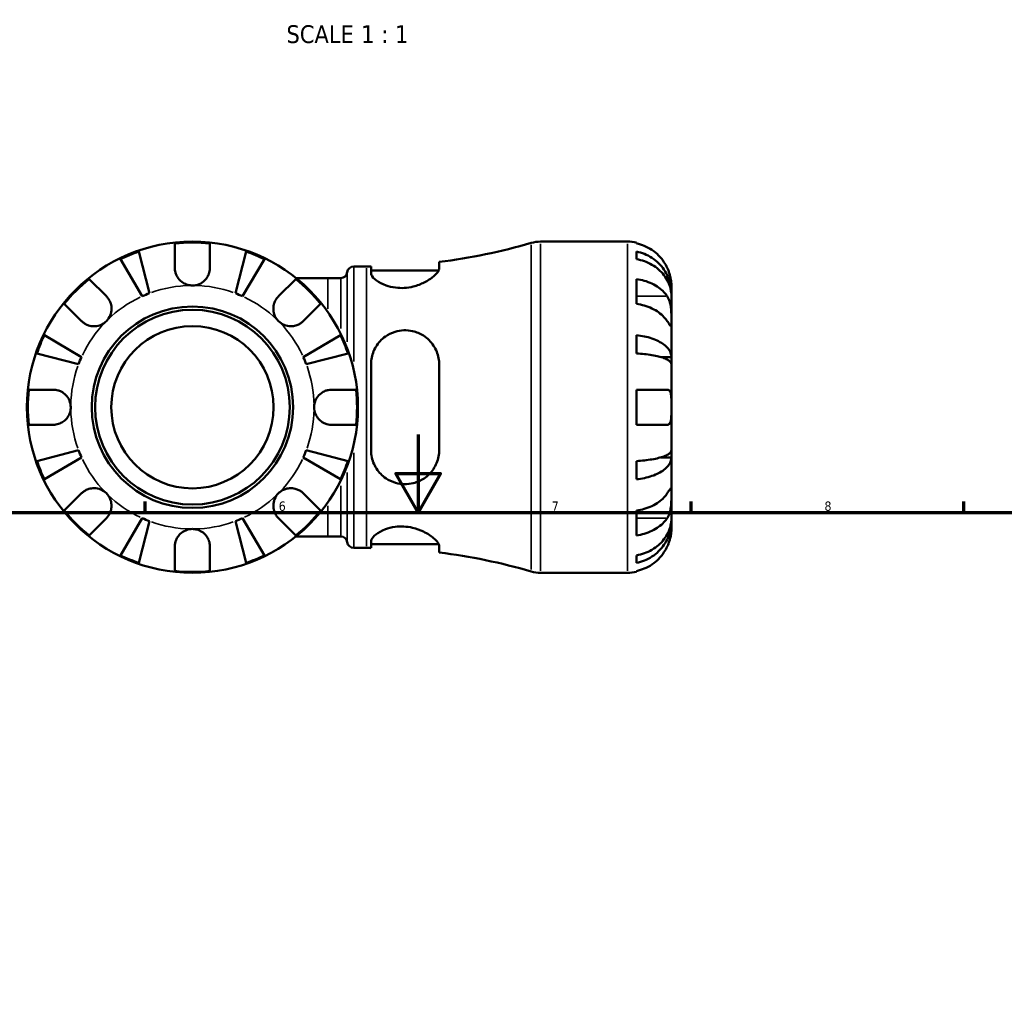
# Model space of a CAD drawing. Header units: millimetres. Extents: x 0 to 903, y 0 to 960.
# Tile 6 of 10: x 318 to 571, y 448 to 700. Entities that reach past the tile are written whole.
import ezdxf

# ---------------------------------------------------------------- set-up
doc = ezdxf.new("R2010")
doc.units = ezdxf.units.MM
for name, color, linetype, lineweight in [('Border (ANSI)', 7, 'Continuous', 70), ('Symbol (ANSI)', 7, 'Continuous', 25), ('Visible (ANSI)', 7, 'Continuous', 50), ('Visible Narrow (ANSI)', 7, 'Continuous', 35)]:
    doc.layers.add(name, color=color, linetype=linetype, lineweight=lineweight)
doc.styles.add('Label Text (ANSI)', font='tahoma.ttf')
doc.styles.add('Note Text (ANSI)', font='tahoma.ttf')

# ---------------------------------------------------------------- blocks, each defined once
blk = doc.blocks.new('Borders Default Border')
at = {"layer": 'Border (ANSI)'}
for p, q in [((350.42, 574), (350.42, 576.8)), ((490.58, 574), (490.58, 576.8)), ((560.67, 574), (560.67, 576.8))]:
    blk.add_line(p, q, dxfattribs=at)
at = {"layer": 'Border (ANSI)', "flags": 128}
for points in [[(420.5, 594), (420.5, 574), (414.73, 584), (426.27, 584), (420.5, 574)], [(20, 20), (20, 574), (821, 574), (821, 20), (20, 20)]]:
    blk.add_lwpolyline(points, dxfattribs=at)
at = {"layer": 'Border (ANSI)', "color": 5, "true_color": 0x0000ff, "char_height": 2.4, "attachment_point": 7, "style": 'Note Text (ANSI)'}
for s, insert in [('6', (384.69, 574.35)), ('7', (454.8, 574.4)), ('8', (524.84, 574.35))]:
    blk.add_mtext(s, dxfattribs=dict(at, insert=insert))

msp = doc.modelspace()

# ---------------------------------------------------------------- linework, layer by layer
at = {"layer": 'Visible (ANSI)'}
for p, q in [((358.03, 636.74), (358.03, 643.02)), ((367.03, 643.02), (367.03, 636.74)), ((451.9, 643.49), (474.28, 643.49)), ((476.53, 643.26), (476.53, 643.02)), ((348.73, 640.94), (351.5, 630.22)), ((373.56, 630.22), (376.33, 640.94)), ((476.53, 640.94), (476.53, 639)), ((349.65, 629.46), (344.04, 639)), ((381.03, 639), (375.41, 629.46)), ((425.89, 636.61), (425.89, 638.27)), ((403.97, 637.11), (407.25, 637.11)), ((408.39, 637.11), (408.39, 635.4)), ((408.39, 636.11), (425.77, 636.11)), ((335.99, 633.89), (340.43, 629.45)), ((384.63, 629.45), (389.07, 633.89)), ((397.29, 634.14), (389.13, 634.14)), ((397.29, 634.14), (400.6, 634.14)), ((476.53, 633.89), (476.53, 627.52)), ((485.53, 630.22), (485.53, 632.24)), ((485.53, 630.22), (485.5, 630.22)), ((485.53, 629.46), (485.53, 630.22)), ((334.07, 623.08), (329.63, 627.52)), ((395.43, 627.52), (390.99, 623.08)), ((485.53, 623.08), (485.53, 629.46)), ((485.53, 613.86), (485.53, 623.08)), ((324.52, 619.48), (334.06, 613.86)), ((391.01, 613.86), (400.54, 619.48)), ((476.53, 619.48), (476.53, 614.79)), ((333.29, 612.01), (322.57, 614.79)), ((402.49, 614.79), (391.77, 612.01)), ((408.39, 611.99), (408.39, 589.99)), ((425.89, 589.99), (425.89, 611.99)), ((485.53, 613.86), (482.8, 613.86)), ((485.53, 612.01), (485.53, 613.86)), ((485.53, 600.99), (485.53, 612.01)), ((320.5, 605.49), (326.78, 605.49)), ((398.28, 605.49), (404.56, 605.49)), ((476.53, 605.49), (476.53, 596.49)), ((476.53, 605.49), (484.46, 605.49)), ((485.53, 589.96), (485.53, 600.99)), ((326.78, 596.49), (320.5, 596.49)), ((404.56, 596.49), (398.28, 596.49)), ((484.46, 596.49), (476.53, 596.49)), ((322.57, 587.18), (333.29, 589.96)), ((391.77, 589.96), (402.49, 587.18)), ((485.53, 588.11), (485.53, 589.96)), ((334.06, 588.11), (324.52, 582.49)), ((400.54, 582.49), (391.01, 588.11)), ((476.53, 587.18), (476.53, 582.49)), ((485.53, 588.11), (482.8, 588.11)), ((485.53, 578.89), (485.53, 588.11)), ((329.63, 574.45), (334.07, 578.89)), ((390.99, 578.89), (395.43, 574.45)), ((485.53, 572.51), (485.53, 578.89)), ((476.53, 574.45), (476.53, 568.08)), ((340.43, 572.52), (335.99, 568.08)), ((344.04, 562.97), (349.65, 572.51)), ((351.5, 571.75), (348.73, 561.03)), ((376.33, 561.03), (373.56, 571.75)), ((375.41, 572.51), (381.03, 562.97)), ((389.07, 568.08), (384.63, 572.52)), ((485.53, 571.75), (485.5, 571.75)), ((485.53, 571.75), (485.53, 572.51)), ((485.53, 569.74), (485.53, 571.75)), ((389.13, 567.84), (397.29, 567.84)), ((397.29, 567.84), (400.6, 567.84)), ((408.39, 566.57), (408.39, 564.86)), ((358.03, 558.95), (358.03, 565.24)), ((367.03, 565.24), (367.03, 558.95)), ((403.97, 564.86), (407.25, 564.86)), ((408.39, 565.86), (425.77, 565.86)), ((425.89, 563.71), (425.89, 565.37)), ((476.53, 562.97), (476.53, 561.03)), ((476.53, 558.95), (476.53, 558.71)), ((451.9, 558.49), (474.28, 558.49))]:
    msp.add_line(p, q, dxfattribs=at)
for radius in [42.5, 25.85, 25, 20.83]:
    msp.add_circle((362.53, 600.99), radius, dxfattribs=at)
for centre, radius, start, end in [((362.53, 600.99), 42.27, 83.8892, 96.1108), ((407.25, 788.18), 151.07, 277.0895, 286.2502), ((451.9, 634.99), 8.5, 90, 106.2502), ((474.28, 632.24), 11.25, 78.463, 90), ((362.53, 600.99), 42.27, 109.0544, 115.9456), ((362.53, 600.99), 42.27, 64.0544, 70.9456), ((400.6, 635.84), 1.7, 270, 352.8192), ((403.97, 635.41), 1.7, 90, 172.8192), ((407.25, 788.18), 151.07, 270, 270.4343), ((362.53, 600.99), 42.27, 128.8892, 141.1108), ((362.53, 600.99), 42.27, 38.8892, 51.1108), ((362.53, 600.99), 31.25, 110.6662, 114.3338), ((362.53, 600.99), 31.25, 65.6662, 69.3338), ((362.53, 600.99), 42.27, 154.0544, 160.9456), ((362.53, 600.99), 42.27, 19.0544, 25.9456), ((362.53, 600.99), 31.25, 155.6662, 159.3338), ((362.53, 600.99), 31.25, 20.6662, 24.3338), ((362.53, 600.99), 42.27, 173.8892, 186.1108), ((362.53, 600.99), 42.27, 353.8892, 6.1108), ((362.53, 600.99), 31.25, 200.6662, 204.3338), ((362.53, 600.99), 31.25, 335.6662, 339.3338), ((362.53, 600.99), 42.27, 199.0544, 205.9456), ((362.53, 600.99), 42.27, 334.0544, 340.9456), ((362.53, 600.99), 42.27, 218.8892, 231.1108), ((362.53, 600.99), 42.27, 308.8892, 321.1108), ((362.53, 600.99), 31.25, 245.6662, 249.3338), ((362.53, 600.99), 31.25, 290.6662, 294.3338), ((400.6, 566.14), 1.7, 7.1808, 90), ((403.97, 566.56), 1.7, 187.1808, 270), ((407.25, 413.79), 151.07, 89.5657, 90), ((362.53, 600.99), 42.27, 244.0544, 250.9456), ((362.53, 600.99), 42.27, 289.0544, 295.9456), ((407.25, 413.79), 151.07, 73.7498, 82.9105), ((362.53, 600.99), 42.27, 263.8892, 276.1108), ((451.9, 566.99), 8.5, 253.7498, 270), ((474.28, 569.74), 11.25, 270, 281.537)]:
    msp.add_arc(centre, radius, start, end, dxfattribs=at)
for points, knots in [([(484.46, 636.74), (484.23, 637.24), (483.95, 637.74), (483.21, 638.86), (482.72, 639.45), (481.73, 640.44), (481.15, 640.92), (479.89, 641.77), (479.22, 642.12), (477.95, 642.65), (477.25, 642.87), (476.53, 643.02)], [5.5022719, 5.5022719, 5.5022719, 5.5022719, 5.6617261, 5.6617261, 5.8711132, 5.8711132, 6.0795138, 6.0795138, 6.2879145, 6.2879145, 6.4900758, 6.4900758, 6.4900758, 6.4900758]), ([(476.53, 640.94), (477.25, 640.8), (477.96, 640.58), (479.22, 640.08), (479.9, 639.73), (481.15, 638.92), (481.74, 638.44), (482.72, 637.49), (483.21, 636.92), (484.05, 635.7), (484.41, 635.04), (484.94, 633.8), (485.17, 633.09), (485.46, 631.64), (485.53, 630.9), (485.53, 630.22)], [0.213434, 0.213434, 0.213434, 0.213434, 0.41601, 0.41601, 0.624348, 0.624348, 0.832687, 0.832687, 1.041572, 1.041572, 1.250457, 1.250457, 1.460128, 1.460128, 1.669799, 1.669799, 1.669799, 1.669799]), ([(485.53, 629.46), (485.53, 630.06), (485.46, 630.72), (485.17, 632.01), (484.94, 632.64), (484.41, 633.75), (484.05, 634.33), (483.21, 635.42), (482.72, 635.93), (481.74, 636.77), (481.15, 637.2), (479.9, 637.92), (479.22, 638.23), (477.96, 638.68), (477.25, 638.87), (476.53, 639)], [5.016117, 5.016117, 5.016117, 5.016117, 5.225788, 5.225788, 5.435459, 5.435459, 5.644344, 5.644344, 5.853229, 5.853229, 6.061567, 6.061567, 6.269906, 6.269906, 6.472482, 6.472482, 6.472482, 6.472482]), ([(362.53, 632.24), (362.13, 632.24), (361.73, 632.29), (360.92, 632.51), (360.51, 632.69), (359.65, 633.23), (359.22, 633.63), (358.67, 634.4), (358.49, 634.73), (358.25, 635.32), (358.17, 635.59), (358.06, 636.14), (358.03, 636.42), (358.03, 636.71), (358.03, 636.72), (358.03, 636.74)], [-3.126213, -3.126213, -3.126213, -3.126213, -3.0059213, -3.0059213, -2.8729567, -2.8729567, -2.6978937, -2.6978937, -2.583387, -2.583387, -2.4954757, -2.4954757, -2.4031024, -2.4031024, -2.3983168, -2.3983168, -2.3983168, -2.3983168]), ([(367.03, 636.74), (367.03, 636.58), (367.02, 636.42), (366.98, 636), (366.93, 635.74), (366.77, 635.19), (366.65, 634.9), (366.29, 634.22), (366.01, 633.84), (365.26, 633.11), (364.79, 632.8), (363.71, 632.35), (363.13, 632.24), (362.53, 632.24)], [-0.7196887, -0.7196887, -0.7196887, -0.7196887, -0.6691335, -0.6691335, -0.5844829, -0.5844829, -0.490085, -0.490085, -0.3476599, -0.3476599, -0.1782767, -0.1782767, 0, 0, 0, 0]), ([(425.89, 636.61), (425.89, 636.43), (425.84, 636.24), (425.52, 635.58), (425.06, 635.06), (423.78, 634), (422.98, 633.47), (421.21, 632.59), (420.27, 632.22), (418.5, 631.78), (417.73, 631.65), (416.18, 631.56), (415.44, 631.58), (413.82, 631.78), (412.99, 631.99), (411.26, 632.61), (410.43, 633.06), (409.15, 633.99), (408.71, 634.48), (408.43, 635.08), (408.39, 635.25), (408.39, 635.4)], [-3.114316, -3.114316, -3.114316, -3.114316, -2.939648, -2.939648, -2.55438, -2.55438, -2.184354, -2.184354, -1.858874, -1.858874, -1.619835, -1.619835, -1.392718, -1.392718, -1.110097, -1.110097, -0.735799, -0.735799, -0.348957, -0.348957, -0.197799, -0.197799, -0.197799, -0.197799]), ([(485.53, 632.24), (485.53, 632.24), (485.53, 632.29), (485.53, 632.51), (485.52, 632.69), (485.48, 633.23), (485.43, 633.63), (485.28, 634.4), (485.2, 634.73), (485.02, 635.32), (484.93, 635.59), (484.73, 636.14), (484.61, 636.42), (484.48, 636.71), (484.47, 636.72), (484.46, 636.74)], [-3.126213, -3.126213, -3.126213, -3.126213, -3.0059213, -3.0059213, -2.8729567, -2.8729567, -2.6978937, -2.6978937, -2.583387, -2.583387, -2.4954757, -2.4954757, -2.4031024, -2.4031024, -2.3983168, -2.3983168, -2.3983168, -2.3983168]), ([(476.53, 633.89), (477.25, 633.78), (477.95, 633.63), (479.22, 633.26), (479.89, 633.01), (481.15, 632.41), (481.73, 632.06), (482.72, 631.36), (483.21, 630.95), (483.95, 630.16), (484.23, 629.8), (484.46, 629.45)], [0.2134384, 0.2134384, 0.2134384, 0.2134384, 0.4155998, 0.4155998, 0.6240004, 0.6240004, 0.8324011, 0.8324011, 1.0417882, 1.0417882, 1.2012424, 1.2012424, 1.2012424, 1.2012424]), ([(340.43, 629.45), (340.52, 629.36), (340.61, 629.26), (340.88, 628.95), (341.04, 628.71), (341.34, 628.17), (341.47, 627.88), (341.69, 627.13), (341.76, 626.67), (341.74, 625.64), (341.63, 625.08), (341.19, 624), (340.86, 623.5), (340.43, 623.08)], [-0.7247441, -0.7247441, -0.7247441, -0.7247441, -0.6829269, -0.6829269, -0.5894676, -0.5894676, -0.4901439, -0.4901439, -0.3493352, -0.3493352, -0.178565, -0.178565, 0, 0, 0, 0]), ([(384.63, 623.08), (384.39, 623.32), (384.17, 623.59), (383.8, 624.19), (383.65, 624.52), (383.38, 625.33), (383.31, 625.82), (383.31, 626.77), (383.39, 627.22), (383.63, 627.96), (383.76, 628.24), (384.06, 628.77), (384.23, 629.01), (384.49, 629.3), (384.56, 629.38), (384.63, 629.45)], [0, 0, 0, 0, 0.1023049, 0.1023049, 0.2116531, 0.2116531, 0.3586874, 0.3586874, 0.4986154, 0.4986154, 0.596139, 0.596139, 0.690343, 0.690343, 0.7235503, 0.7235503, 0.7235503, 0.7235503]), ([(484.46, 623.08), (484.23, 623.44), (483.95, 623.8), (483.21, 624.58), (482.72, 625), (481.73, 625.7), (481.15, 626.04), (479.89, 626.64), (479.22, 626.89), (477.95, 627.26), (477.25, 627.42), (476.53, 627.52)], [5.5022719, 5.5022719, 5.5022719, 5.5022719, 5.6617261, 5.6617261, 5.8711132, 5.8711132, 6.0795138, 6.0795138, 6.2879145, 6.2879145, 6.4900758, 6.4900758, 6.4900758, 6.4900758]), ([(484.46, 629.45), (484.52, 629.36), (484.58, 629.26), (484.76, 628.95), (484.87, 628.71), (485.07, 628.17), (485.15, 627.88), (485.33, 627.13), (485.39, 626.67), (485.5, 625.64), (485.52, 625.08), (485.53, 624), (485.53, 623.5), (485.53, 623.08)], [-0.7247441, -0.7247441, -0.7247441, -0.7247441, -0.6829269, -0.6829269, -0.5894676, -0.5894676, -0.4901439, -0.4901439, -0.3493352, -0.3493352, -0.178565, -0.178565, 0, 0, 0, 0]), ([(340.43, 623.08), (340.19, 622.84), (339.93, 622.63), (339.33, 622.25), (339, 622.1), (338.18, 621.83), (337.7, 621.76), (336.75, 621.77), (336.29, 621.84), (335.56, 622.08), (335.27, 622.21), (334.75, 622.51), (334.51, 622.69), (334.21, 622.94), (334.14, 623.01), (334.07, 623.08)], [0, 0, 0, 0, 0.1023049, 0.1023049, 0.2116531, 0.2116531, 0.3586874, 0.3586874, 0.4986154, 0.4986154, 0.596139, 0.596139, 0.690343, 0.690343, 0.7235503, 0.7235503, 0.7235503, 0.7235503]), ([(390.99, 623.08), (390.9, 622.99), (390.81, 622.91), (390.49, 622.64), (390.25, 622.47), (389.72, 622.18), (389.42, 622.05), (388.68, 621.82), (388.22, 621.76), (387.19, 621.77), (386.62, 621.89), (385.55, 622.33), (385.05, 622.66), (384.63, 623.08)], [-0.7247441, -0.7247441, -0.7247441, -0.7247441, -0.6829269, -0.6829269, -0.5894676, -0.5894676, -0.4901439, -0.4901439, -0.3493352, -0.3493352, -0.178565, -0.178565, 0, 0, 0, 0]), ([(485.53, 623.08), (485.53, 622.84), (485.53, 622.63), (485.53, 622.25), (485.53, 622.1), (485.51, 621.83), (485.48, 621.76), (485.38, 621.77), (485.31, 621.84), (485.13, 622.08), (485.04, 622.21), (484.84, 622.51), (484.73, 622.69), (484.56, 622.94), (484.51, 623.01), (484.46, 623.08)], [0, 0, 0, 0, 0.1023049, 0.1023049, 0.2116531, 0.2116531, 0.3586874, 0.3586874, 0.4986154, 0.4986154, 0.596139, 0.596139, 0.690343, 0.690343, 0.7235503, 0.7235503, 0.7235503, 0.7235503]), ([(408.39, 611.99), (408.39, 612.43), (408.43, 612.86), (408.67, 614.43), (409.06, 615.52), (410.25, 617.51), (411.08, 618.41), (412.82, 619.65), (413.66, 620.07), (415.29, 620.57), (416.03, 620.7), (417.57, 620.76), (418.34, 620.69), (420.09, 620.29), (421.02, 619.89), (422.9, 618.69), (423.8, 617.8), (425.1, 615.8), (425.54, 614.72), (425.85, 613.04), (425.89, 612.51), (425.89, 611.99)], [-3.080375, -3.080375, -3.080375, -3.080375, -2.941029, -2.941029, -2.575204, -2.575204, -2.191292, -2.191292, -1.902446, -1.902446, -1.674061, -1.674061, -1.438015, -1.438015, -1.12119, -1.12119, -0.712282, -0.712282, -0.333877, -0.333877, -0.166673, -0.166673, -0.166673, -0.166673]), ([(476.53, 619.48), (477.25, 619.41), (477.96, 619.29), (479.22, 619.03), (479.9, 618.85), (481.15, 618.42), (481.74, 618.17), (482.72, 617.67), (483.21, 617.37), (484.05, 616.73), (484.41, 616.39), (484.94, 615.73), (485.17, 615.36), (485.46, 614.6), (485.53, 614.22), (485.53, 613.86)], [0.213434, 0.213434, 0.213434, 0.213434, 0.41601, 0.41601, 0.624348, 0.624348, 0.832687, 0.832687, 1.041572, 1.041572, 1.250457, 1.250457, 1.460128, 1.460128, 1.669799, 1.669799, 1.669799, 1.669799]), ([(485.53, 612.01), (485.53, 612.19), (485.46, 612.38), (485.17, 612.75), (484.94, 612.94), (484.41, 613.26), (484.05, 613.43), (483.21, 613.75), (482.72, 613.89), (481.74, 614.14), (481.15, 614.26), (479.9, 614.47), (479.22, 614.56), (477.96, 614.69), (477.25, 614.75), (476.53, 614.79)], [5.016117, 5.016117, 5.016117, 5.016117, 5.225788, 5.225788, 5.435459, 5.435459, 5.644344, 5.644344, 5.853229, 5.853229, 6.061567, 6.061567, 6.269906, 6.269906, 6.472482, 6.472482, 6.472482, 6.472482]), ([(326.78, 605.49), (326.99, 605.49), (327.2, 605.47), (327.62, 605.41), (327.83, 605.37), (328.3, 605.23), (328.56, 605.13), (329.26, 604.78), (329.67, 604.48), (330.41, 603.71), (330.72, 603.24), (331.16, 602.17), (331.28, 601.58), (331.28, 600.99)], [-0.7287781, -0.7287781, -0.7287781, -0.7287781, -0.6586458, -0.6586458, -0.5894874, -0.5894874, -0.5028286, -0.5028286, -0.3478233, -0.3478233, -0.1787056, -0.1787056, 0, 0, 0, 0]), ([(393.78, 600.99), (393.78, 601.39), (393.83, 601.79), (394.06, 602.6), (394.24, 603.01), (394.78, 603.87), (395.18, 604.3), (395.95, 604.85), (396.27, 605.03), (396.87, 605.27), (397.14, 605.35), (397.68, 605.45), (397.96, 605.48), (398.25, 605.49), (398.27, 605.49), (398.28, 605.49)], [-3.126213, -3.126213, -3.126213, -3.126213, -3.0059213, -3.0059213, -2.8729567, -2.8729567, -2.6978937, -2.6978937, -2.583387, -2.583387, -2.4954757, -2.4954757, -2.4031024, -2.4031024, -2.3983168, -2.3983168, -2.3983168, -2.3983168]), ([(484.46, 605.49), (484.56, 605.49), (484.65, 605.47), (484.82, 605.41), (484.9, 605.37), (485.06, 605.23), (485.13, 605.13), (485.32, 604.78), (485.39, 604.48), (485.5, 603.71), (485.52, 603.24), (485.53, 602.17), (485.53, 601.58), (485.53, 600.99)], [-0.7287781, -0.7287781, -0.7287781, -0.7287781, -0.6586458, -0.6586458, -0.5894874, -0.5894874, -0.5028286, -0.5028286, -0.3478233, -0.3478233, -0.1787056, -0.1787056, 0, 0, 0, 0]), ([(331.28, 600.99), (331.28, 600.57), (331.22, 600.15), (330.97, 599.26), (330.75, 598.8), (330.19, 598.01), (329.87, 597.68), (329.19, 597.16), (328.85, 596.97), (328.26, 596.73), (328.03, 596.66), (327.59, 596.55), (327.38, 596.52), (327.04, 596.49), (326.91, 596.49), (326.78, 596.49)], [0, 0, 0, 0, 0.1255823, 0.1255823, 0.2775869, 0.2775869, 0.4156583, 0.4156583, 0.5355886, 0.5355886, 0.6106285, 0.6106285, 0.6783071, 0.6783071, 0.7205994, 0.7205994, 0.7205994, 0.7205994]), ([(398.28, 596.49), (398.13, 596.49), (397.97, 596.49), (397.55, 596.54), (397.29, 596.59), (396.73, 596.75), (396.45, 596.86), (395.76, 597.23), (395.38, 597.51), (394.66, 598.25), (394.35, 598.73), (393.9, 599.8), (393.78, 600.39), (393.78, 600.99)], [-0.7196887, -0.7196887, -0.7196887, -0.7196887, -0.6691335, -0.6691335, -0.5844829, -0.5844829, -0.490085, -0.490085, -0.3476599, -0.3476599, -0.1782767, -0.1782767, 0, 0, 0, 0]), ([(485.53, 600.99), (485.53, 600.57), (485.53, 600.15), (485.53, 599.26), (485.52, 598.8), (485.47, 598.01), (485.43, 597.68), (485.3, 597.16), (485.22, 596.97), (485.04, 596.73), (484.97, 596.66), (484.81, 596.55), (484.73, 596.52), (484.58, 596.49), (484.52, 596.49), (484.46, 596.49)], [0, 0, 0, 0, 0.1255823, 0.1255823, 0.2775869, 0.2775869, 0.4156583, 0.4156583, 0.5355886, 0.5355886, 0.6106285, 0.6106285, 0.6783071, 0.6783071, 0.7205994, 0.7205994, 0.7205994, 0.7205994]), ([(425.89, 589.99), (425.89, 589.43), (425.84, 588.89), (425.52, 587.17), (425.06, 586.07), (423.78, 584.18), (422.98, 583.37), (421.21, 582.17), (420.27, 581.75), (418.5, 581.31), (417.73, 581.22), (416.18, 581.26), (415.44, 581.37), (413.82, 581.84), (412.99, 582.23), (411.26, 583.4), (410.43, 584.25), (409.15, 586.23), (408.71, 587.37), (408.43, 589.03), (408.39, 589.51), (408.39, 589.99)], [-3.114316, -3.114316, -3.114316, -3.114316, -2.939648, -2.939648, -2.55438, -2.55438, -2.184354, -2.184354, -1.858874, -1.858874, -1.619835, -1.619835, -1.392718, -1.392718, -1.110097, -1.110097, -0.735799, -0.735799, -0.348957, -0.348957, -0.197799, -0.197799, -0.197799, -0.197799]), ([(476.53, 587.18), (477.25, 587.22), (477.96, 587.28), (479.22, 587.41), (479.9, 587.5), (481.15, 587.71), (481.74, 587.83), (482.72, 588.08), (483.21, 588.22), (484.05, 588.54), (484.41, 588.71), (484.94, 589.03), (485.17, 589.22), (485.46, 589.59), (485.53, 589.78), (485.53, 589.96)], [0.213434, 0.213434, 0.213434, 0.213434, 0.41601, 0.41601, 0.624348, 0.624348, 0.832687, 0.832687, 1.041572, 1.041572, 1.250457, 1.250457, 1.460128, 1.460128, 1.669799, 1.669799, 1.669799, 1.669799]), ([(485.53, 588.11), (485.53, 587.75), (485.46, 587.37), (485.17, 586.61), (484.94, 586.24), (484.41, 585.58), (484.05, 585.24), (483.21, 584.6), (482.72, 584.3), (481.74, 583.8), (481.15, 583.55), (479.9, 583.12), (479.22, 582.94), (477.96, 582.68), (477.25, 582.57), (476.53, 582.49)], [5.016117, 5.016117, 5.016117, 5.016117, 5.225788, 5.225788, 5.435459, 5.435459, 5.644344, 5.644344, 5.853229, 5.853229, 6.061567, 6.061567, 6.269906, 6.269906, 6.472482, 6.472482, 6.472482, 6.472482]), ([(334.07, 578.89), (334.16, 578.98), (334.25, 579.06), (334.57, 579.33), (334.81, 579.5), (335.34, 579.79), (335.64, 579.92), (336.39, 580.15), (336.85, 580.21), (337.88, 580.2), (338.44, 580.08), (339.51, 579.64), (340.01, 579.31), (340.43, 578.89)], [-0.7247441, -0.7247441, -0.7247441, -0.7247441, -0.6829269, -0.6829269, -0.5894676, -0.5894676, -0.4901439, -0.4901439, -0.3493352, -0.3493352, -0.178565, -0.178565, 0, 0, 0, 0]), ([(384.63, 578.89), (384.87, 579.13), (385.14, 579.34), (385.74, 579.72), (386.07, 579.87), (386.88, 580.14), (387.36, 580.21), (388.32, 580.2), (388.77, 580.13), (389.5, 579.89), (389.79, 579.76), (390.32, 579.46), (390.55, 579.28), (390.85, 579.03), (390.92, 578.96), (390.99, 578.89)], [0, 0, 0, 0, 0.1023049, 0.1023049, 0.2116531, 0.2116531, 0.3586874, 0.3586874, 0.4986154, 0.4986154, 0.596139, 0.596139, 0.690343, 0.690343, 0.7235503, 0.7235503, 0.7235503, 0.7235503]), ([(484.46, 578.89), (484.52, 578.98), (484.58, 579.06), (484.76, 579.33), (484.87, 579.5), (485.07, 579.79), (485.15, 579.92), (485.33, 580.15), (485.39, 580.21), (485.5, 580.2), (485.52, 580.08), (485.53, 579.64), (485.53, 579.31), (485.53, 578.89)], [-0.7247441, -0.7247441, -0.7247441, -0.7247441, -0.6829269, -0.6829269, -0.5894676, -0.5894676, -0.4901439, -0.4901439, -0.3493352, -0.3493352, -0.178565, -0.178565, 0, 0, 0, 0]), ([(340.43, 578.89), (340.68, 578.65), (340.89, 578.38), (341.26, 577.78), (341.42, 577.45), (341.68, 576.64), (341.76, 576.15), (341.75, 575.2), (341.67, 574.75), (341.43, 574.01), (341.31, 573.73), (341, 573.2), (340.83, 572.96), (340.57, 572.67), (340.51, 572.6), (340.43, 572.52)], [0, 0, 0, 0, 0.1023049, 0.1023049, 0.2116531, 0.2116531, 0.3586874, 0.3586874, 0.4986154, 0.4986154, 0.596139, 0.596139, 0.690343, 0.690343, 0.7235503, 0.7235503, 0.7235503, 0.7235503]), ([(384.63, 572.52), (384.54, 572.61), (384.45, 572.71), (384.19, 573.02), (384.02, 573.26), (383.72, 573.8), (383.6, 574.09), (383.37, 574.84), (383.3, 575.3), (383.32, 576.33), (383.43, 576.89), (383.87, 577.97), (384.21, 578.47), (384.63, 578.89)], [-0.7247441, -0.7247441, -0.7247441, -0.7247441, -0.6829269, -0.6829269, -0.5894676, -0.5894676, -0.4901439, -0.4901439, -0.3493352, -0.3493352, -0.178565, -0.178565, 0, 0, 0, 0]), ([(476.53, 574.45), (477.25, 574.55), (477.95, 574.71), (479.22, 575.08), (479.89, 575.33), (481.15, 575.93), (481.73, 576.27), (482.72, 576.97), (483.21, 577.39), (483.95, 578.17), (484.23, 578.53), (484.46, 578.89)], [0.2134384, 0.2134384, 0.2134384, 0.2134384, 0.4155998, 0.4155998, 0.6240004, 0.6240004, 0.8324011, 0.8324011, 1.0417882, 1.0417882, 1.2012424, 1.2012424, 1.2012424, 1.2012424]), ([(485.53, 578.89), (485.53, 578.65), (485.53, 578.38), (485.53, 577.78), (485.53, 577.45), (485.51, 576.64), (485.48, 576.15), (485.38, 575.2), (485.31, 574.75), (485.13, 574.01), (485.04, 573.73), (484.84, 573.2), (484.73, 572.96), (484.56, 572.67), (484.51, 572.6), (484.46, 572.52)], [0, 0, 0, 0, 0.1023049, 0.1023049, 0.2116531, 0.2116531, 0.3586874, 0.3586874, 0.4986154, 0.4986154, 0.596139, 0.596139, 0.690343, 0.690343, 0.7235503, 0.7235503, 0.7235503, 0.7235503]), ([(484.46, 572.52), (484.23, 572.17), (483.95, 571.81), (483.21, 571.02), (482.72, 570.61), (481.73, 569.91), (481.15, 569.56), (479.89, 568.97), (479.22, 568.71), (477.95, 568.34), (477.25, 568.19), (476.53, 568.08)], [5.5022719, 5.5022719, 5.5022719, 5.5022719, 5.6617261, 5.6617261, 5.8711132, 5.8711132, 6.0795138, 6.0795138, 6.2879145, 6.2879145, 6.4900758, 6.4900758, 6.4900758, 6.4900758]), ([(476.53, 562.97), (477.25, 563.1), (477.96, 563.29), (479.22, 563.74), (479.9, 564.05), (481.15, 564.78), (481.74, 565.2), (482.72, 566.04), (483.21, 566.55), (484.05, 567.64), (484.41, 568.22), (484.94, 569.33), (485.17, 569.96), (485.46, 571.25), (485.53, 571.91), (485.53, 572.51)], [0.213434, 0.213434, 0.213434, 0.213434, 0.41601, 0.41601, 0.624348, 0.624348, 0.832687, 0.832687, 1.041572, 1.041572, 1.250457, 1.250457, 1.460128, 1.460128, 1.669799, 1.669799, 1.669799, 1.669799]), ([(485.53, 571.75), (485.53, 571.07), (485.46, 570.33), (485.17, 568.88), (484.94, 568.17), (484.41, 566.93), (484.05, 566.27), (483.21, 565.05), (482.72, 564.48), (481.74, 563.53), (481.15, 563.05), (479.9, 562.24), (479.22, 561.9), (477.96, 561.39), (477.25, 561.17), (476.53, 561.03)], [5.016117, 5.016117, 5.016117, 5.016117, 5.225788, 5.225788, 5.435459, 5.435459, 5.644344, 5.644344, 5.853229, 5.853229, 6.061567, 6.061567, 6.269906, 6.269906, 6.472482, 6.472482, 6.472482, 6.472482]), ([(358.03, 565.24), (358.03, 565.39), (358.04, 565.55), (358.08, 565.97), (358.13, 566.23), (358.29, 566.78), (358.41, 567.07), (358.77, 567.75), (359.06, 568.13), (359.8, 568.86), (360.28, 569.17), (361.35, 569.62), (361.94, 569.74), (362.53, 569.74)], [-0.7196887, -0.7196887, -0.7196887, -0.7196887, -0.6691335, -0.6691335, -0.5844829, -0.5844829, -0.490085, -0.490085, -0.3476599, -0.3476599, -0.1782767, -0.1782767, 0, 0, 0, 0]), ([(362.53, 569.74), (362.93, 569.74), (363.33, 569.68), (364.15, 569.46), (364.55, 569.28), (365.42, 568.74), (365.84, 568.34), (366.4, 567.57), (366.57, 567.24), (366.81, 566.65), (366.89, 566.38), (367, 565.83), (367.03, 565.55), (367.03, 565.26), (367.03, 565.25), (367.03, 565.24)], [-3.126213, -3.126213, -3.126213, -3.126213, -3.0059213, -3.0059213, -2.8729567, -2.8729567, -2.6978937, -2.6978937, -2.583387, -2.583387, -2.4954757, -2.4954757, -2.4031024, -2.4031024, -2.3983168, -2.3983168, -2.3983168, -2.3983168]), ([(408.39, 566.57), (408.39, 566.71), (408.43, 566.86), (408.67, 567.43), (409.06, 567.88), (410.25, 568.81), (411.08, 569.28), (412.82, 569.93), (413.66, 570.15), (415.29, 570.38), (416.03, 570.41), (417.57, 570.33), (418.34, 570.22), (420.09, 569.81), (421.02, 569.46), (422.9, 568.56), (423.8, 567.97), (425.1, 566.87), (425.54, 566.35), (425.85, 565.71), (425.89, 565.53), (425.89, 565.37)], [-3.080375, -3.080375, -3.080375, -3.080375, -2.941029, -2.941029, -2.575204, -2.575204, -2.191292, -2.191292, -1.902446, -1.902446, -1.674061, -1.674061, -1.438015, -1.438015, -1.12119, -1.12119, -0.712282, -0.712282, -0.333877, -0.333877, -0.166673, -0.166673, -0.166673, -0.166673]), ([(484.46, 565.24), (484.54, 565.39), (484.61, 565.55), (484.78, 565.97), (484.88, 566.23), (485.07, 566.78), (485.15, 567.07), (485.32, 567.75), (485.39, 568.13), (485.5, 568.86), (485.52, 569.17), (485.53, 569.62), (485.53, 569.74), (485.53, 569.74)], [-0.7196887, -0.7196887, -0.7196887, -0.7196887, -0.6691335, -0.6691335, -0.5844829, -0.5844829, -0.490085, -0.490085, -0.3476599, -0.3476599, -0.1782767, -0.1782767, 0, 0, 0, 0]), ([(476.53, 558.95), (477.25, 559.1), (477.95, 559.32), (479.22, 559.85), (479.89, 560.2), (481.15, 561.05), (481.73, 561.54), (482.72, 562.52), (483.21, 563.11), (483.95, 564.23), (484.23, 564.73), (484.46, 565.24)], [0.2134384, 0.2134384, 0.2134384, 0.2134384, 0.4155998, 0.4155998, 0.6240004, 0.6240004, 0.8324011, 0.8324011, 1.0417882, 1.0417882, 1.2012424, 1.2012424, 1.2012424, 1.2012424])]:
    msp.add_open_spline(points, degree=3, knots=knots, dxfattribs=at)
at = {"layer": 'Visible Narrow (ANSI)'}
for p, q in [((449.52, 559.34), (449.52, 642.63)), ((451.9, 642.96), (451.9, 559.01)), ((474.28, 559.01), (474.28, 642.96)), ((402.28, 635.57), (402.28, 617.75)), ((403.97, 637.03), (403.97, 612.68)), ((407.25, 565.3), (407.25, 636.67)), ((397.29, 626.25), (397.29, 634.11)), ((400.6, 621.18), (400.6, 634.1)), ((484.07, 629.45), (476.93, 629.45)), ((403.97, 589.29), (403.97, 564.94)), ((402.28, 584.22), (402.28, 566.4)), ((400.6, 567.87), (400.6, 580.79)), ((397.29, 567.86), (397.29, 575.72)), ((484.07, 572.52), (476.93, 572.52))]:
    msp.add_line(p, q, dxfattribs=at)
for start, end in [(91.0333, 109.6329), (70.3671, 88.9667), (115.3671, 133.9667), (46.0333, 64.6329), (136.0333, 154.6329), (25.3671, 43.9667), (160.3671, 178.9667), (1.0333, 19.6329), (181.0333, 199.6329), (340.3671, 358.9667), (205.3671, 223.9667), (316.0333, 334.6329), (226.0333, 244.6329), (295.3671, 313.9667), (250.3671, 268.9667), (271.0333, 289.6329)]:
    msp.add_arc((362.53, 600.99), 31.25, start, end, dxfattribs=at)

# ---------------------------------------------------------------- block references
msp.add_blockref('Borders Default Border', (0, 0))

# ---------------------------------------------------------------- texts
at = {"layer": 'Symbol (ANSI)', "char_height": 4.572, "attachment_point": 7, "style": 'Label Text (ANSI)'}
for s, insert in [('SCALE', (386.68, 694.36)), (' 1 : 1', (404.15, 694.44))]:
    msp.add_mtext(s, dxfattribs=dict(at, insert=insert))

doc.saveas('drawing.dxf')
